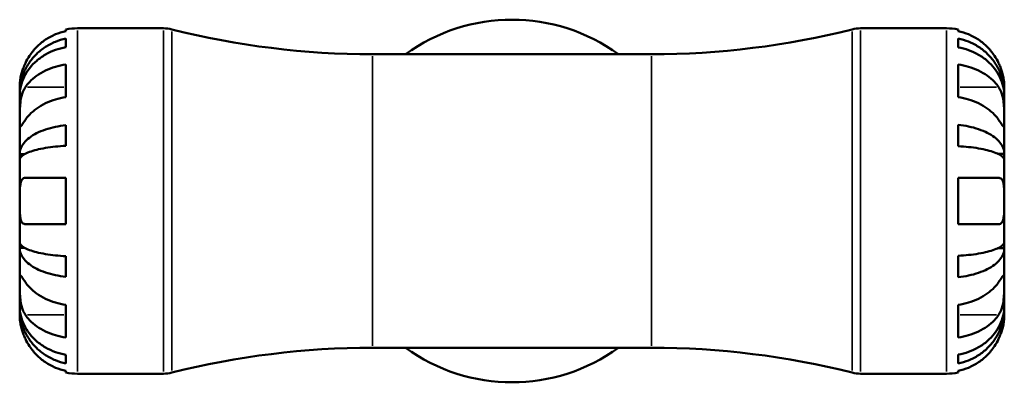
# Model space of a CAD drawing. Header units: millimetres. Extents: x 0 to 896, y 0 to 747.
# Tile 5 of 10: x 315 to 449, y 476 to 526. Entities that reach past the tile are written whole.
import ezdxf

# ---------------------------------------------------------------- set-up
doc = ezdxf.new("R2010")
doc.units = ezdxf.units.MM
doc.layers.add('Visible (ISO)', color=7, linetype='Continuous', lineweight=50)
doc.layers.add('Visible Narrow (ISO)', color=7, linetype='Continuous', lineweight=35)

msp = doc.modelspace()

# ---------------------------------------------------------------- linework, layer by layer
at = {"layer": 'Visible (ISO)'}
for p, q in [((321, 523.96), (321, 524.173)), ((322.575, 524.333), (334.271, 524.333)), ((429.129, 524.333), (440.825, 524.333)), ((442.4, 524.173), (442.4, 523.96)), ((321, 521.77), (321, 522.932)), ((442.4, 522.951), (442.4, 521.743)), ((362.7, 520.808), (400.7, 520.808)), ((321, 514.959), (321, 519.413)), ((442.4, 519.413), (442.4, 514.959)), ((314.7, 515.431), (314.7, 516.458)), ((448.7, 515.452), (448.7, 516.458)), ((314.7, 515.431), (314.709, 515.431)), ((314.7, 515.094), (314.7, 515.431)), ((314.7, 511.881), (314.7, 515.094)), ((448.7, 515.452), (448.687, 515.452)), ((448.7, 515.069), (448.7, 515.452)), ((448.7, 511.881), (448.7, 515.069)), ((314.7, 507.216), (314.7, 511.881)), ((321, 508.343), (321, 511.149)), ((442.4, 511.202), (442.4, 508.286)), ((448.7, 507.271), (448.7, 511.881)), ((314.7, 507.216), (315.393, 507.216)), ((314.7, 506.403), (314.7, 507.216)), ((448.7, 507.271), (447.791, 507.271)), ((448.7, 506.347), (448.7, 507.271)), ((314.7, 500.833), (314.7, 506.403)), ((448.7, 500.833), (448.7, 506.347)), ((321, 497.683), (321, 503.983)), ((442.4, 503.983), (442.4, 497.683)), ((314.7, 495.262), (314.7, 500.833)), ((448.7, 495.318), (448.7, 500.833)), ((314.7, 494.449), (314.7, 495.262)), ((448.7, 494.394), (448.7, 495.318)), ((314.7, 489.784), (314.7, 494.449)), ((314.7, 494.449), (315.393, 494.449)), ((321, 490.517), (321, 493.322)), ((442.4, 493.379), (442.4, 490.463)), ((448.7, 494.394), (447.791, 494.394)), ((448.7, 489.784), (448.7, 494.394)), ((314.7, 486.571), (314.7, 489.784)), ((448.7, 486.596), (448.7, 489.784)), ((314.7, 486.234), (314.7, 486.571)), ((321, 482.252), (321, 486.706)), ((442.4, 486.706), (442.4, 482.252)), ((448.7, 486.213), (448.7, 486.596)), ((314.7, 485.208), (314.7, 486.234)), ((314.7, 486.234), (314.709, 486.234)), ((448.7, 486.213), (448.687, 486.213)), ((448.7, 485.208), (448.7, 486.213)), ((321, 478.733), (321, 479.895)), ((362.7, 480.858), (400.7, 480.858)), ((442.4, 479.922), (442.4, 478.714)), ((321, 477.492), (321, 477.705)), ((322.575, 477.333), (334.271, 477.333)), ((429.129, 477.333), (440.825, 477.333)), ((442.4, 477.705), (442.4, 477.492))]:
    msp.add_line(p, q, dxfattribs=at)
for centre, radius, start, end in [((381.7, 500.833), 24.675, 54.04943, 125.95057), ((322.575, 516.458), 7.875, 90, 101.53696), ((334.271, 519.633), 4.7, 75.86352, 90), ((362.7, 632.508), 111.701, 255.86352, 270), ((400.7, 632.508), 111.701, 270, 284.13648), ((429.129, 519.633), 4.7, 90, 104.13648), ((440.825, 516.458), 7.875, 78.46304, 90), ((362.7, 369.157), 111.701, 90, 104.13648), ((381.7, 500.833), 24.675, 234.04943, 305.95057), ((400.7, 369.157), 111.701, 75.86352, 90), ((322.575, 485.208), 7.875, 258.46304, 270), ((334.271, 482.033), 4.7, 270, 284.13648), ((429.129, 482.033), 4.7, 255.86352, 270), ((440.825, 485.208), 7.875, 270, 281.53696)]:
    msp.add_arc(centre, radius, start, end, dxfattribs=at)
for points, knots in [([(321, 523.96), (320.498, 523.856), (320.008, 523.701), (319.125, 523.334), (318.653, 523.085), (317.773, 522.494), (317.364, 522.151), (316.676, 521.458), (316.333, 521.044), (315.824, 520.277), (315.635, 519.941), (315.478, 519.608)], [0.14941001, 0.14941001, 0.14941001, 0.14941001, 0.29044502, 0.29044502, 0.43634177, 0.43634177, 0.58223851, 0.58223851, 0.72934673, 0.72934673, 0.83526259, 0.83526259, 0.83526259, 0.83526259]), ([(447.922, 519.608), (447.764, 519.941), (447.575, 520.277), (447.067, 521.044), (446.724, 521.458), (446.035, 522.151), (445.627, 522.494), (444.747, 523.085), (444.275, 523.334), (443.392, 523.701), (442.902, 523.856), (442.4, 523.96)], [3.89239507, 3.89239507, 3.89239507, 3.89239507, 3.99831093, 3.99831093, 4.14541915, 4.14541915, 4.2913159, 4.2913159, 4.43721264, 4.43721264, 4.57824766, 4.57824766, 4.57824766, 4.57824766]), ([(314.7, 515.431), (314.7, 515.905), (314.748, 516.422), (314.955, 517.435), (315.115, 517.931), (315.488, 518.805), (315.735, 519.264), (316.325, 520.12), (316.667, 520.517), (317.354, 521.184), (317.763, 521.515), (318.644, 522.086), (319.116, 522.326), (320.002, 522.681), (320.495, 522.832), (321, 522.932)], [3.5144729, 3.5144729, 3.5144729, 3.5144729, 3.6612661, 3.6612661, 3.8080592, 3.8080592, 3.9542414, 3.9542414, 4.1004235, 4.1004235, 4.2462411, 4.2462411, 4.3920588, 4.3920588, 4.5338831, 4.5338831, 4.5338831, 4.5338831]), ([(442.4, 522.951), (442.905, 522.851), (443.398, 522.701), (444.284, 522.345), (444.756, 522.105), (445.637, 521.534), (446.046, 521.203), (446.733, 520.537), (447.075, 520.139), (447.664, 519.283), (447.912, 518.825), (448.285, 517.951), (448.444, 517.456), (448.652, 516.443), (448.7, 515.926), (448.7, 515.452)], [0.1494024, 0.1494024, 0.1494024, 0.1494024, 0.2912498, 0.2912498, 0.4370651, 0.4370651, 0.5828803, 0.5828803, 0.7290354, 0.7290354, 0.8751905, 0.8751905, 1.0219149, 1.0219149, 1.1686392, 1.1686392, 1.1686392, 1.1686392]), ([(321, 521.77), (320.495, 521.681), (320.002, 521.547), (319.116, 521.23), (318.644, 521.017), (317.763, 520.509), (317.354, 520.214), (316.667, 519.621), (316.325, 519.267), (315.735, 518.505), (315.488, 518.097), (315.115, 517.319), (314.955, 516.878), (314.748, 515.976), (314.7, 515.516), (314.7, 515.094)], [0.1494026, 0.1494026, 0.1494026, 0.1494026, 0.291227, 0.291227, 0.4370446, 0.4370446, 0.5828622, 0.5828622, 0.7290444, 0.7290444, 0.8752265, 0.8752265, 1.0220197, 1.0220197, 1.1688128, 1.1688128, 1.1688128, 1.1688128]), ([(448.7, 515.069), (448.7, 515.491), (448.652, 515.951), (448.444, 516.853), (448.285, 517.294), (447.912, 518.071), (447.664, 518.479), (447.075, 519.241), (446.733, 519.594), (446.046, 520.188), (445.637, 520.482), (444.756, 520.99), (444.284, 521.204), (443.398, 521.52), (442.905, 521.654), (442.4, 521.743)], [3.5133937, 3.5133937, 3.5133937, 3.5133937, 3.6601181, 3.6601181, 3.8068425, 3.8068425, 3.9529976, 3.9529976, 4.0991526, 4.0991526, 4.2449679, 4.2449679, 4.3907831, 4.3907831, 4.5326305, 4.5326305, 4.5326305, 4.5326305]), ([(315.478, 519.608), (315.415, 519.477), (315.356, 519.344), (315.22, 519.019), (315.148, 518.826), (315.017, 518.437), (314.96, 518.243), (314.845, 517.794), (314.798, 517.552), (314.727, 517.068), (314.712, 516.851), (314.698, 516.54), (314.7, 516.458), (314.7, 516.458)], [-0.50816407, -0.50816407, -0.50816407, -0.50816407, -0.46460526, -0.46460526, -0.40154747, -0.40154747, -0.3356183, -0.3356183, -0.24286964, -0.24286964, -0.12490659, -0.12490659, 0, 0, 0, 0]), ([(315.478, 516.336), (315.633, 516.568), (315.819, 516.803), (316.322, 517.341), (316.663, 517.634), (317.349, 518.125), (317.759, 518.369), (318.641, 518.79), (319.113, 518.967), (320.001, 519.229), (320.494, 519.34), (321, 519.413)], [3.89239571, 3.89239571, 3.89239571, 3.89239571, 3.99678019, 3.99678019, 4.14338592, 4.14338592, 4.2897945, 4.2897945, 4.43620308, 4.43620308, 4.57822829, 4.57822829, 4.57822829, 4.57822829]), ([(442.4, 519.413), (442.902, 519.34), (443.392, 519.231), (444.275, 518.971), (444.747, 518.795), (445.627, 518.377), (446.035, 518.134), (446.724, 517.644), (447.067, 517.352), (447.575, 516.81), (447.764, 516.571), (447.922, 516.336)], [0.14941001, 0.14941001, 0.14941001, 0.14941001, 0.29044502, 0.29044502, 0.43634177, 0.43634177, 0.58223851, 0.58223851, 0.72934673, 0.72934673, 0.83526259, 0.83526259, 0.83526259, 0.83526259]), ([(448.7, 516.458), (448.7, 516.458), (448.7, 516.48), (448.699, 516.574), (448.697, 516.648), (448.683, 516.918), (448.664, 517.16), (448.578, 517.671), (448.528, 517.908), (448.41, 518.346), (448.351, 518.536), (448.215, 518.926), (448.138, 519.124), (448.011, 519.417), (447.967, 519.512), (447.922, 519.608)], [-2.17667965, -2.17667965, -2.17667965, -2.17667965, -2.11086653, -2.11086653, -2.04055216, -2.04055216, -1.91738302, -1.91738302, -1.82942275, -1.82942275, -1.76558177, -1.76558177, -1.70117883, -1.70117883, -1.66961913, -1.66961913, -1.66961913, -1.66961913]), ([(314.7, 511.881), (314.7, 512.037), (314.7, 512.208), (314.701, 512.591), (314.702, 512.802), (314.715, 513.341), (314.73, 513.676), (314.795, 514.332), (314.842, 514.646), (314.959, 515.157), (315.017, 515.357), (315.152, 515.73), (315.228, 515.902), (315.364, 516.157), (315.42, 516.25), (315.478, 516.336)], [0, 0, 0, 0, 0.06608139, 0.06608139, 0.13667451, 0.13667451, 0.23873403, 0.23873403, 0.33457773, 0.33457773, 0.40157847, 0.40157847, 0.46685307, 0.46685307, 0.50745344, 0.50745344, 0.50745344, 0.50745344]), ([(447.922, 516.336), (447.98, 516.25), (448.035, 516.158), (448.171, 515.902), (448.247, 515.731), (448.382, 515.358), (448.44, 515.157), (448.555, 514.658), (448.601, 514.357), (448.673, 513.661), (448.688, 513.273), (448.701, 512.525), (448.7, 512.175), (448.7, 511.881)], [-0.50766593, -0.50766593, -0.50766593, -0.50766593, -0.46718991, -0.46718991, -0.40200215, -0.40200215, -0.33506637, -0.33506637, -0.24300458, -0.24300458, -0.12488859, -0.12488859, 0, 0, 0, 0]), ([(321, 514.959), (320.498, 514.886), (320.008, 514.776), (319.125, 514.516), (318.653, 514.34), (317.773, 513.922), (317.364, 513.679), (316.676, 513.19), (316.333, 512.897), (315.824, 512.355), (315.635, 512.117), (315.478, 511.881)], [0.14941001, 0.14941001, 0.14941001, 0.14941001, 0.29044502, 0.29044502, 0.43634177, 0.43634177, 0.58223851, 0.58223851, 0.72934673, 0.72934673, 0.83526259, 0.83526259, 0.83526259, 0.83526259]), ([(447.922, 511.881), (447.764, 512.117), (447.575, 512.355), (447.067, 512.897), (446.724, 513.19), (446.035, 513.679), (445.627, 513.922), (444.747, 514.34), (444.275, 514.516), (443.392, 514.776), (442.902, 514.886), (442.4, 514.959)], [3.89239507, 3.89239507, 3.89239507, 3.89239507, 3.99831093, 3.99831093, 4.14541915, 4.14541915, 4.2913159, 4.2913159, 4.43721264, 4.43721264, 4.57824766, 4.57824766, 4.57824766, 4.57824766]), ([(315.478, 511.881), (315.42, 511.795), (315.365, 511.713), (315.228, 511.511), (315.153, 511.4), (315.018, 511.209), (314.959, 511.13), (314.845, 510.992), (314.798, 510.953), (314.727, 510.966), (314.712, 511.046), (314.698, 511.354), (314.7, 511.587), (314.7, 511.881)], [-0.50766593, -0.50766593, -0.50766593, -0.50766593, -0.46718991, -0.46718991, -0.40200215, -0.40200215, -0.33506637, -0.33506637, -0.24300458, -0.24300458, -0.12488859, -0.12488859, 0, 0, 0, 0]), ([(314.7, 507.216), (314.7, 507.464), (314.748, 507.735), (314.955, 508.266), (315.114, 508.526), (315.486, 508.983), (315.733, 509.223), (316.321, 509.672), (316.663, 509.88), (317.35, 510.23), (317.759, 510.404), (318.64, 510.704), (319.113, 510.83), (319.999, 511.017), (320.494, 511.096), (321, 511.149)], [3.5144729, 3.5144729, 3.5144729, 3.5144729, 3.661113, 3.661113, 3.807753, 3.807753, 3.9537832, 3.9537832, 4.0998133, 4.0998133, 4.2457838, 4.2457838, 4.3917543, 4.3917543, 4.5338772, 4.5338772, 4.5338772, 4.5338772]), ([(442.4, 511.202), (442.905, 511.15), (443.398, 511.071), (444.284, 510.884), (444.756, 510.759), (445.637, 510.459), (446.046, 510.286), (446.733, 509.936), (447.075, 509.728), (447.664, 509.279), (447.912, 509.039), (448.285, 508.581), (448.444, 508.321), (448.652, 507.79), (448.7, 507.519), (448.7, 507.271)], [0.1494024, 0.1494024, 0.1494024, 0.1494024, 0.2912498, 0.2912498, 0.4370651, 0.4370651, 0.5828803, 0.5828803, 0.7290354, 0.7290354, 0.8751905, 0.8751905, 1.0219149, 1.0219149, 1.1686392, 1.1686392, 1.1686392, 1.1686392]), ([(448.7, 511.881), (448.7, 511.725), (448.7, 511.586), (448.699, 511.338), (448.697, 511.233), (448.685, 511.034), (448.67, 510.97), (448.605, 510.95), (448.558, 510.989), (448.44, 511.13), (448.382, 511.209), (448.247, 511.4), (448.171, 511.511), (448.035, 511.713), (447.98, 511.795), (447.922, 511.881)], [0, 0, 0, 0, 0.06608139, 0.06608139, 0.13667451, 0.13667451, 0.23873403, 0.23873403, 0.33457773, 0.33457773, 0.40157847, 0.40157847, 0.46685307, 0.46685307, 0.50745344, 0.50745344, 0.50745344, 0.50745344]), ([(321, 508.343), (320.495, 508.317), (320.002, 508.278), (319.116, 508.186), (318.644, 508.124), (317.763, 507.977), (317.354, 507.891), (316.667, 507.719), (316.325, 507.616), (315.735, 507.394), (315.488, 507.276), (315.115, 507.05), (314.955, 506.921), (314.748, 506.659), (314.7, 506.526), (314.7, 506.403)], [0.1494026, 0.1494026, 0.1494026, 0.1494026, 0.291227, 0.291227, 0.4370446, 0.4370446, 0.5828622, 0.5828622, 0.7290444, 0.7290444, 0.8752265, 0.8752265, 1.0220197, 1.0220197, 1.1688128, 1.1688128, 1.1688128, 1.1688128]), ([(448.7, 506.347), (448.7, 506.469), (448.652, 506.603), (448.444, 506.865), (448.285, 506.993), (447.912, 507.219), (447.664, 507.338), (447.075, 507.559), (446.733, 507.662), (446.046, 507.834), (445.637, 507.92), (444.756, 508.068), (444.284, 508.13), (443.398, 508.222), (442.905, 508.26), (442.4, 508.286)], [3.5133937, 3.5133937, 3.5133937, 3.5133937, 3.6601181, 3.6601181, 3.8068425, 3.8068425, 3.9529976, 3.9529976, 4.0991526, 4.0991526, 4.2449679, 4.2449679, 4.3907831, 4.3907831, 4.5326305, 4.5326305, 4.5326305, 4.5326305]), ([(314.7, 500.833), (314.7, 501.052), (314.7, 501.271), (314.701, 501.715), (314.702, 501.938), (314.716, 502.523), (314.736, 502.857), (314.821, 503.334), (314.871, 503.5), (314.989, 503.726), (315.048, 503.802), (315.185, 503.915), (315.262, 503.951), (315.389, 503.978), (315.432, 503.983), (315.478, 503.983)], [-2.17667965, -2.17667965, -2.17667965, -2.17667965, -2.11086653, -2.11086653, -2.04055216, -2.04055216, -1.91738302, -1.91738302, -1.82942275, -1.82942275, -1.76558177, -1.76558177, -1.70117883, -1.70117883, -1.66961913, -1.66961913, -1.66961913, -1.66961913]), ([(315.478, 503.983), (315.633, 503.983), (315.819, 503.983), (316.322, 503.983), (316.663, 503.983), (317.349, 503.983), (317.759, 503.983), (318.641, 503.983), (319.113, 503.983), (320.001, 503.983), (320.494, 503.983), (321, 503.983)], [3.89239571, 3.89239571, 3.89239571, 3.89239571, 3.99678019, 3.99678019, 4.14338592, 4.14338592, 4.2897945, 4.2897945, 4.43620308, 4.43620308, 4.57822829, 4.57822829, 4.57822829, 4.57822829]), ([(442.4, 503.983), (442.902, 503.983), (443.392, 503.983), (444.275, 503.983), (444.747, 503.983), (445.627, 503.983), (446.035, 503.983), (446.724, 503.983), (447.067, 503.983), (447.575, 503.983), (447.764, 503.983), (447.922, 503.983)], [0.14941001, 0.14941001, 0.14941001, 0.14941001, 0.29044502, 0.29044502, 0.43634177, 0.43634177, 0.58223851, 0.58223851, 0.72934673, 0.72934673, 0.83526259, 0.83526259, 0.83526259, 0.83526259]), ([(447.922, 503.983), (447.984, 503.983), (448.043, 503.974), (448.179, 503.933), (448.252, 503.891), (448.383, 503.765), (448.44, 503.68), (448.555, 503.426), (448.601, 503.239), (448.673, 502.737), (448.688, 502.407), (448.701, 501.661), (448.7, 501.249), (448.7, 500.833)], [-0.50816407, -0.50816407, -0.50816407, -0.50816407, -0.46460526, -0.46460526, -0.40154747, -0.40154747, -0.3356183, -0.3356183, -0.24286964, -0.24286964, -0.12490659, -0.12490659, 0, 0, 0, 0]), ([(315.478, 497.683), (315.415, 497.683), (315.356, 497.691), (315.22, 497.732), (315.148, 497.774), (315.017, 497.901), (314.96, 497.985), (314.845, 498.239), (314.798, 498.426), (314.727, 498.928), (314.712, 499.258), (314.698, 500.004), (314.7, 500.416), (314.7, 500.833)], [-0.50816407, -0.50816407, -0.50816407, -0.50816407, -0.46460526, -0.46460526, -0.40154747, -0.40154747, -0.3356183, -0.3356183, -0.24286964, -0.24286964, -0.12490659, -0.12490659, 0, 0, 0, 0]), ([(448.7, 500.833), (448.7, 500.613), (448.7, 500.394), (448.699, 499.951), (448.697, 499.727), (448.683, 499.142), (448.664, 498.808), (448.578, 498.331), (448.528, 498.165), (448.41, 497.939), (448.351, 497.863), (448.215, 497.75), (448.138, 497.714), (448.011, 497.687), (447.967, 497.683), (447.922, 497.683)], [-2.17667965, -2.17667965, -2.17667965, -2.17667965, -2.11086653, -2.11086653, -2.04055216, -2.04055216, -1.91738302, -1.91738302, -1.82942275, -1.82942275, -1.76558177, -1.76558177, -1.70117883, -1.70117883, -1.66961913, -1.66961913, -1.66961913, -1.66961913]), ([(321, 497.683), (320.498, 497.683), (320.008, 497.683), (319.125, 497.683), (318.653, 497.683), (317.773, 497.683), (317.364, 497.683), (316.676, 497.683), (316.333, 497.683), (315.824, 497.683), (315.635, 497.683), (315.478, 497.683)], [0.14941001, 0.14941001, 0.14941001, 0.14941001, 0.29044502, 0.29044502, 0.43634177, 0.43634177, 0.58223851, 0.58223851, 0.72934673, 0.72934673, 0.83526259, 0.83526259, 0.83526259, 0.83526259]), ([(447.922, 497.683), (447.764, 497.683), (447.575, 497.683), (447.067, 497.683), (446.724, 497.683), (446.035, 497.683), (445.627, 497.683), (444.747, 497.683), (444.275, 497.683), (443.392, 497.683), (442.902, 497.683), (442.4, 497.683)], [3.89239507, 3.89239507, 3.89239507, 3.89239507, 3.99831093, 3.99831093, 4.14541915, 4.14541915, 4.2913159, 4.2913159, 4.43721264, 4.43721264, 4.57824766, 4.57824766, 4.57824766, 4.57824766]), ([(314.7, 495.262), (314.7, 495.14), (314.748, 495.006), (314.955, 494.744), (315.114, 494.616), (315.486, 494.39), (315.733, 494.272), (316.321, 494.05), (316.663, 493.948), (317.35, 493.775), (317.759, 493.689), (318.64, 493.541), (319.113, 493.479), (319.999, 493.387), (320.494, 493.348), (321, 493.322)], [3.5144729, 3.5144729, 3.5144729, 3.5144729, 3.661113, 3.661113, 3.807753, 3.807753, 3.9537832, 3.9537832, 4.0998133, 4.0998133, 4.2457838, 4.2457838, 4.3917543, 4.3917543, 4.5338772, 4.5338772, 4.5338772, 4.5338772]), ([(442.4, 493.379), (442.905, 493.405), (443.398, 493.444), (444.284, 493.536), (444.756, 493.598), (445.637, 493.745), (446.046, 493.831), (446.733, 494.003), (447.075, 494.106), (447.664, 494.327), (447.912, 494.446), (448.285, 494.672), (448.444, 494.8), (448.652, 495.062), (448.7, 495.196), (448.7, 495.318)], [0.1494024, 0.1494024, 0.1494024, 0.1494024, 0.2912498, 0.2912498, 0.4370651, 0.4370651, 0.5828803, 0.5828803, 0.7290354, 0.7290354, 0.8751905, 0.8751905, 1.0219149, 1.0219149, 1.1686392, 1.1686392, 1.1686392, 1.1686392]), ([(321, 490.517), (320.495, 490.569), (320.002, 490.648), (319.116, 490.834), (318.644, 490.96), (317.763, 491.259), (317.354, 491.433), (316.667, 491.783), (316.325, 491.991), (315.735, 492.44), (315.488, 492.68), (315.115, 493.138), (314.955, 493.398), (314.748, 493.929), (314.7, 494.201), (314.7, 494.449)], [0.1494026, 0.1494026, 0.1494026, 0.1494026, 0.291227, 0.291227, 0.4370446, 0.4370446, 0.5828622, 0.5828622, 0.7290444, 0.7290444, 0.8752265, 0.8752265, 1.0220197, 1.0220197, 1.1688128, 1.1688128, 1.1688128, 1.1688128]), ([(448.7, 494.394), (448.7, 494.146), (448.652, 493.875), (448.444, 493.344), (448.285, 493.084), (447.912, 492.626), (447.664, 492.386), (447.075, 491.937), (446.733, 491.729), (446.046, 491.379), (445.637, 491.206), (444.756, 490.906), (444.284, 490.781), (443.398, 490.594), (442.905, 490.515), (442.4, 490.463)], [3.5133937, 3.5133937, 3.5133937, 3.5133937, 3.6601181, 3.6601181, 3.8068425, 3.8068425, 3.9529976, 3.9529976, 4.0991526, 4.0991526, 4.2449679, 4.2449679, 4.3907831, 4.3907831, 4.5326305, 4.5326305, 4.5326305, 4.5326305]), ([(314.7, 489.784), (314.7, 489.94), (314.7, 490.079), (314.701, 490.327), (314.702, 490.432), (314.715, 490.631), (314.73, 490.695), (314.795, 490.715), (314.842, 490.676), (314.959, 490.535), (315.017, 490.456), (315.152, 490.265), (315.228, 490.154), (315.364, 489.952), (315.42, 489.87), (315.478, 489.784)], [0, 0, 0, 0, 0.06608139, 0.06608139, 0.13667451, 0.13667451, 0.23873403, 0.23873403, 0.33457773, 0.33457773, 0.40157847, 0.40157847, 0.46685307, 0.46685307, 0.50745344, 0.50745344, 0.50745344, 0.50745344]), ([(447.922, 489.784), (447.98, 489.87), (448.035, 489.952), (448.171, 490.154), (448.247, 490.265), (448.382, 490.456), (448.44, 490.535), (448.555, 490.673), (448.601, 490.712), (448.673, 490.699), (448.688, 490.619), (448.701, 490.311), (448.7, 490.078), (448.7, 489.784)], [-0.50766593, -0.50766593, -0.50766593, -0.50766593, -0.46718991, -0.46718991, -0.40200215, -0.40200215, -0.33506637, -0.33506637, -0.24300458, -0.24300458, -0.12488859, -0.12488859, 0, 0, 0, 0]), ([(315.478, 485.329), (315.42, 485.415), (315.365, 485.507), (315.228, 485.763), (315.153, 485.934), (315.018, 486.308), (314.959, 486.508), (314.845, 487.007), (314.798, 487.308), (314.727, 488.004), (314.712, 488.392), (314.698, 489.14), (314.7, 489.49), (314.7, 489.784)], [-0.50766593, -0.50766593, -0.50766593, -0.50766593, -0.46718991, -0.46718991, -0.40200215, -0.40200215, -0.33506637, -0.33506637, -0.24300458, -0.24300458, -0.12488859, -0.12488859, 0, 0, 0, 0]), ([(315.478, 489.784), (315.633, 489.552), (315.819, 489.317), (316.322, 488.778), (316.663, 488.486), (317.349, 487.995), (317.759, 487.751), (318.641, 487.33), (319.113, 487.153), (320.001, 486.891), (320.494, 486.78), (321, 486.706)], [3.89239571, 3.89239571, 3.89239571, 3.89239571, 3.99678019, 3.99678019, 4.14338592, 4.14338592, 4.2897945, 4.2897945, 4.43620308, 4.43620308, 4.57822829, 4.57822829, 4.57822829, 4.57822829]), ([(442.4, 486.706), (442.902, 486.78), (443.392, 486.889), (444.275, 487.149), (444.747, 487.325), (445.627, 487.743), (446.035, 487.986), (446.724, 488.476), (447.067, 488.768), (447.575, 489.31), (447.764, 489.548), (447.922, 489.784)], [0.14941001, 0.14941001, 0.14941001, 0.14941001, 0.29044502, 0.29044502, 0.43634177, 0.43634177, 0.58223851, 0.58223851, 0.72934673, 0.72934673, 0.83526259, 0.83526259, 0.83526259, 0.83526259]), ([(448.7, 489.784), (448.7, 489.628), (448.7, 489.457), (448.699, 489.075), (448.697, 488.864), (448.685, 488.324), (448.67, 487.989), (448.605, 487.333), (448.558, 487.019), (448.44, 486.509), (448.382, 486.308), (448.247, 485.935), (448.171, 485.763), (448.035, 485.508), (447.98, 485.416), (447.922, 485.329)], [0, 0, 0, 0, 0.06608139, 0.06608139, 0.13667451, 0.13667451, 0.23873403, 0.23873403, 0.33457773, 0.33457773, 0.40157847, 0.40157847, 0.46685307, 0.46685307, 0.50745344, 0.50745344, 0.50745344, 0.50745344]), ([(314.7, 486.571), (314.7, 486.15), (314.748, 485.69), (314.955, 484.789), (315.114, 484.348), (315.486, 483.571), (315.733, 483.163), (316.321, 482.402), (316.663, 482.048), (317.35, 481.454), (317.759, 481.159), (318.64, 480.65), (319.113, 480.436), (319.999, 480.119), (320.494, 479.984), (321, 479.895)], [3.5144729, 3.5144729, 3.5144729, 3.5144729, 3.661113, 3.661113, 3.807753, 3.807753, 3.9537832, 3.9537832, 4.0998133, 4.0998133, 4.2457838, 4.2457838, 4.3917543, 4.3917543, 4.5338772, 4.5338772, 4.5338772, 4.5338772]), ([(442.4, 479.922), (442.905, 480.011), (443.398, 480.145), (444.284, 480.461), (444.756, 480.675), (445.637, 481.183), (446.046, 481.477), (446.733, 482.071), (447.075, 482.424), (447.664, 483.186), (447.912, 483.594), (448.285, 484.371), (448.444, 484.812), (448.652, 485.714), (448.7, 486.174), (448.7, 486.596)], [0.1494024, 0.1494024, 0.1494024, 0.1494024, 0.2912498, 0.2912498, 0.4370651, 0.4370651, 0.5828803, 0.5828803, 0.7290354, 0.7290354, 0.8751905, 0.8751905, 1.0219149, 1.0219149, 1.1686392, 1.1686392, 1.1686392, 1.1686392]), ([(321, 478.733), (320.495, 478.833), (320.002, 478.984), (319.116, 479.339), (318.644, 479.579), (317.763, 480.15), (317.354, 480.481), (316.667, 481.148), (316.325, 481.545), (315.735, 482.401), (315.488, 482.86), (315.115, 483.734), (314.955, 484.23), (314.748, 485.243), (314.7, 485.761), (314.7, 486.234)], [0.1494026, 0.1494026, 0.1494026, 0.1494026, 0.291227, 0.291227, 0.4370446, 0.4370446, 0.5828622, 0.5828622, 0.7290444, 0.7290444, 0.8752265, 0.8752265, 1.0220197, 1.0220197, 1.1688128, 1.1688128, 1.1688128, 1.1688128]), ([(314.7, 485.208), (314.7, 485.208), (314.7, 485.185), (314.701, 485.091), (314.702, 485.017), (314.716, 484.747), (314.736, 484.505), (314.821, 483.994), (314.871, 483.757), (314.989, 483.319), (315.048, 483.129), (315.185, 482.739), (315.262, 482.542), (315.389, 482.249), (315.432, 482.153), (315.478, 482.058)], [-2.17667965, -2.17667965, -2.17667965, -2.17667965, -2.11086653, -2.11086653, -2.04055216, -2.04055216, -1.91738302, -1.91738302, -1.82942275, -1.82942275, -1.76558177, -1.76558177, -1.70117883, -1.70117883, -1.66961913, -1.66961913, -1.66961913, -1.66961913]), ([(321, 482.252), (320.498, 482.325), (320.008, 482.435), (319.125, 482.694), (318.653, 482.87), (317.773, 483.289), (317.364, 483.531), (316.676, 484.021), (316.333, 484.314), (315.824, 484.855), (315.635, 485.094), (315.478, 485.329)], [0.14941001, 0.14941001, 0.14941001, 0.14941001, 0.29044502, 0.29044502, 0.43634177, 0.43634177, 0.58223851, 0.58223851, 0.72934673, 0.72934673, 0.83526259, 0.83526259, 0.83526259, 0.83526259]), ([(448.7, 486.213), (448.7, 485.739), (448.652, 485.222), (448.444, 484.209), (448.285, 483.714), (447.912, 482.84), (447.664, 482.382), (447.075, 481.526), (446.733, 481.128), (446.046, 480.462), (445.637, 480.131), (444.756, 479.56), (444.284, 479.32), (443.398, 478.964), (442.905, 478.814), (442.4, 478.714)], [3.5133937, 3.5133937, 3.5133937, 3.5133937, 3.6601181, 3.6601181, 3.8068425, 3.8068425, 3.9529976, 3.9529976, 4.0991526, 4.0991526, 4.2449679, 4.2449679, 4.3907831, 4.3907831, 4.5326305, 4.5326305, 4.5326305, 4.5326305]), ([(447.922, 485.329), (447.764, 485.094), (447.575, 484.855), (447.067, 484.314), (446.724, 484.021), (446.035, 483.531), (445.627, 483.289), (444.747, 482.87), (444.275, 482.694), (443.392, 482.435), (442.902, 482.325), (442.4, 482.252)], [3.89239507, 3.89239507, 3.89239507, 3.89239507, 3.99831093, 3.99831093, 4.14541915, 4.14541915, 4.2913159, 4.2913159, 4.43721264, 4.43721264, 4.57824766, 4.57824766, 4.57824766, 4.57824766]), ([(447.922, 482.058), (447.984, 482.188), (448.043, 482.321), (448.179, 482.646), (448.252, 482.839), (448.383, 483.228), (448.44, 483.422), (448.555, 483.871), (448.601, 484.113), (448.673, 484.597), (448.688, 484.814), (448.701, 485.125), (448.7, 485.208), (448.7, 485.208)], [-0.50816407, -0.50816407, -0.50816407, -0.50816407, -0.46460526, -0.46460526, -0.40154747, -0.40154747, -0.3356183, -0.3356183, -0.24286964, -0.24286964, -0.12490659, -0.12490659, 0, 0, 0, 0]), ([(315.478, 482.058), (315.635, 481.724), (315.824, 481.388), (316.333, 480.621), (316.676, 480.207), (317.364, 479.514), (317.773, 479.172), (318.653, 478.58), (319.125, 478.331), (320.008, 477.964), (320.498, 477.809), (321, 477.705)], [3.89239507, 3.89239507, 3.89239507, 3.89239507, 3.99831093, 3.99831093, 4.14541915, 4.14541915, 4.2913159, 4.2913159, 4.43721264, 4.43721264, 4.57824766, 4.57824766, 4.57824766, 4.57824766]), ([(442.4, 477.705), (442.902, 477.809), (443.392, 477.964), (444.275, 478.331), (444.747, 478.58), (445.627, 479.172), (446.035, 479.514), (446.724, 480.207), (447.067, 480.621), (447.575, 481.388), (447.764, 481.724), (447.922, 482.058)], [0.14941001, 0.14941001, 0.14941001, 0.14941001, 0.29044502, 0.29044502, 0.43634177, 0.43634177, 0.58223851, 0.58223851, 0.72934673, 0.72934673, 0.83526259, 0.83526259, 0.83526259, 0.83526259])]:
    msp.add_open_spline(points, degree=3, knots=knots, dxfattribs=at)
at = {"layer": 'Visible Narrow (ISO)'}
for p, q in [((322.575, 477.622), (322.575, 524.043)), ((334.271, 477.622), (334.271, 524.043)), ((429.129, 524.043), (429.129, 477.622)), ((440.825, 477.622), (440.825, 524.043)), ((335.419, 523.903), (335.419, 477.762)), ((427.981, 477.762), (427.981, 523.903)), ((362.7, 481.103), (362.7, 520.562)), ((400.7, 481.103), (400.7, 520.562)), ((315.754, 516.336), (320.724, 516.336)), ((447.646, 516.336), (442.676, 516.336)), ((315.754, 485.329), (320.724, 485.329)), ((447.646, 485.329), (442.676, 485.329))]:
    msp.add_line(p, q, dxfattribs=at)

doc.saveas('drawing.dxf')
